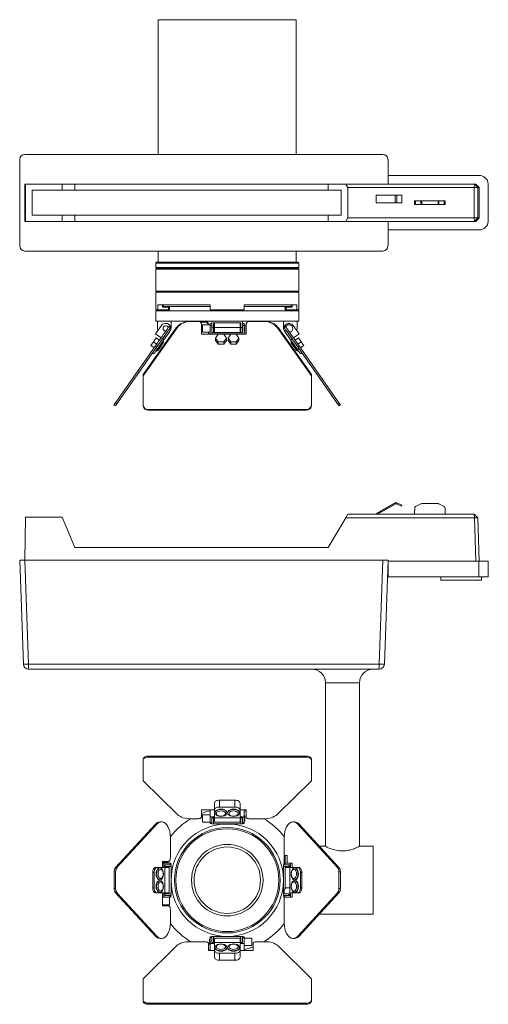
# Model space of a CAD drawing. Header units: millimetres. Extents: x -247 to 674, y -314 to 562.
# Tile 3 of 4: x 82 to 357, y -16 to 562. Entities that reach past the tile are written whole.
import ezdxf

# ---------------------------------------------------------------- set-up
doc = ezdxf.new("R2010")
doc.units = ezdxf.units.MM

msp = doc.modelspace()

# ---------------------------------------------------------------- linework, layer by layer
at = {"color": 7, "linetype": 'Continuous', "lineweight": 15}
for p, q in [((162.91, 483.26), (162.91, 562.37)), ((243.91, 562.37), (162.91, 562.37)), ((243.91, 483.26), (243.91, 562.37)), ((81.58, 480.26), (81.58, 429.48)), ((294.75, 483.26), (84.57, 483.26)), ((297.75, 465.82), (297.75, 480.26)), ((351.12, 470.87), (297.75, 470.87)), ((84.57, 443.92), (84.57, 465.82)), ((84.93, 465.82), (84.57, 465.82)), ((84.93, 443.92), (84.93, 465.82)), ((106.45, 465.82), (84.93, 465.82)), ((106.45, 462.26), (106.45, 465.82)), ((114.01, 465.82), (106.45, 465.82)), ((114.01, 462.26), (114.01, 465.82)), ((262.62, 465.82), (114.01, 465.82)), ((262.62, 462.26), (262.62, 465.82)), ((272.96, 465.82), (262.62, 465.82)), ((274.14, 463.82), (272.96, 465.82)), ((272.96, 465.82), (348.47, 465.82)), ((274.14, 445.92), (274.14, 463.82)), ((348.35, 463.82), (274.14, 463.82)), ((348.47, 465.82), (348.35, 463.82)), ((350.47, 463.82), (348.35, 463.82)), ((348.35, 445.92), (348.35, 463.82)), ((350.47, 463.82), (348.47, 465.82)), ((348.47, 465.82), (349.27, 465.82)), ((349.27, 465.82), (351.27, 463.82)), ((350.47, 463.82), (350.47, 445.92)), ((351.27, 463.82), (350.47, 463.82)), ((351.27, 445.92), (351.27, 463.82)), ((356.61, 443.92), (356.61, 465.82)), ((106.45, 462.26), (88.85, 462.26)), ((88.85, 462.26), (88.85, 447.48)), ((114.01, 462.26), (106.45, 462.26)), ((262.62, 462.26), (114.01, 462.26)), ((270.2, 462.26), (262.62, 462.26)), ((270.2, 447.48), (270.2, 462.26)), ((290.71, 459.37), (290.71, 454.87)), ((302.05, 459.37), (290.71, 459.37)), ((302.05, 459.37), (302.05, 454.87)), ((302.98, 459.37), (302.05, 459.37)), ((302.98, 459.37), (302.98, 454.87)), ((305.91, 459.37), (302.98, 459.37)), ((305.91, 459.37), (305.91, 454.87)), ((302.05, 454.87), (290.71, 454.87)), ((302.98, 454.87), (302.05, 454.87)), ((305.91, 454.87), (302.98, 454.87)), ((313.28, 455.87), (313.28, 453.87)), ((313.41, 455.87), (313.28, 455.87)), ((313.41, 453.87), (313.28, 453.87)), ((313.41, 453.87), (313.41, 455.87)), ((313.96, 455.87), (313.41, 455.87)), ((313.96, 453.87), (313.41, 453.87)), ((313.96, 453.87), (313.96, 455.87)), ((317.06, 455.87), (313.96, 455.87)), ((317.06, 453.87), (313.96, 453.87)), ((317.06, 453.87), (317.06, 455.87)), ((317.51, 455.87), (317.06, 455.87)), ((317.51, 453.87), (317.06, 453.87)), ((317.51, 453.87), (317.51, 455.87)), ((327.14, 455.87), (317.51, 455.87)), ((327.14, 453.87), (317.51, 453.87)), ((327.14, 453.87), (327.14, 455.87)), ((327.58, 455.87), (327.14, 455.87)), ((327.58, 453.87), (327.14, 453.87)), ((327.58, 453.87), (327.58, 455.87)), ((330.69, 455.87), (327.58, 455.87)), ((330.69, 453.87), (327.58, 453.87)), ((330.69, 453.87), (330.69, 455.87)), ((331.24, 455.87), (330.69, 455.87)), ((331.24, 453.87), (330.69, 453.87)), ((331.24, 453.87), (331.24, 455.87)), ((331.37, 455.87), (331.24, 455.87)), ((331.37, 453.87), (331.24, 453.87)), ((331.37, 453.87), (331.37, 455.87)), ((88.85, 447.48), (106.45, 447.48)), ((106.45, 443.92), (106.45, 447.48)), ((106.45, 447.48), (114.01, 447.48)), ((114.01, 443.92), (114.01, 447.48)), ((114.01, 447.48), (262.62, 447.48)), ((262.62, 443.92), (262.62, 447.48)), ((262.62, 447.48), (270.2, 447.48)), ((272.96, 443.92), (274.14, 445.92)), ((274.14, 445.92), (348.35, 445.92)), ((348.35, 445.92), (350.47, 445.92)), ((348.35, 445.92), (348.47, 443.92)), ((348.47, 443.92), (350.47, 445.92)), ((351.27, 445.92), (349.27, 443.92)), ((350.47, 445.92), (351.27, 445.92)), ((84.93, 443.92), (84.57, 443.92)), ((106.45, 443.92), (84.93, 443.92)), ((114.01, 443.92), (106.45, 443.92)), ((262.62, 443.92), (114.01, 443.92)), ((272.96, 443.92), (262.62, 443.92)), ((348.47, 443.92), (272.96, 443.92)), ((297.75, 429.48), (297.75, 443.92)), ((349.27, 443.92), (348.47, 443.92)), ((297.75, 438.87), (351.12, 438.87)), ((84.57, 426.49), (294.75, 426.49)), ((162.91, 419.87), (162.91, 426.49)), ((243.91, 419.87), (243.91, 426.49)), ((161.91, 419.87), (161.41, 419.37)), ((161.41, 419.37), (161.41, 416.87)), ((161.41, 419.37), (203.41, 419.37)), ((161.41, 416.87), (161.91, 416.37)), ((161.41, 416.87), (203.41, 416.87)), ((161.91, 419.87), (162.91, 419.87)), ((162.91, 419.87), (243.91, 419.87)), ((203.41, 419.37), (245.41, 419.37)), ((203.41, 416.87), (245.41, 416.87)), ((243.91, 419.87), (244.91, 419.87)), ((245.41, 419.37), (244.91, 419.87)), ((244.91, 416.37), (245.41, 416.87)), ((245.41, 416.87), (245.41, 419.37)), ((161.91, 416.37), (161.41, 415.87)), ((161.41, 415.87), (161.41, 402.87)), ((161.41, 415.87), (203.41, 415.87)), ((161.91, 416.37), (203.41, 416.37)), ((203.41, 416.37), (244.91, 416.37)), ((203.41, 415.87), (245.41, 415.87)), ((245.41, 415.87), (244.91, 416.37)), ((245.41, 402.87), (245.41, 415.87)), ((161.41, 402.87), (161.91, 402.37)), ((161.41, 402.87), (203.41, 402.87)), ((161.41, 402.37), (161.41, 391.87)), ((161.41, 402.37), (203.41, 402.37)), ((203.41, 402.87), (245.41, 402.87)), ((203.41, 402.37), (245.41, 402.37)), ((244.91, 402.37), (245.41, 402.87)), ((245.41, 391.87), (245.41, 402.37)), ((193.41, 394.87), (162.62, 394.87)), ((162.62, 391.87), (162.62, 394.87)), ((165.41, 393.52), (165.41, 394.87)), ((168.91, 393.52), (165.41, 393.52)), ((165.91, 394.87), (165.91, 393.87)), ((165.91, 393.87), (193.41, 393.87)), ((168.91, 391.87), (168.91, 393.52)), ((169.41, 393.87), (169.41, 391.37)), ((193.41, 391.87), (193.41, 394.87)), ((244.2, 394.87), (213.41, 394.87)), ((213.41, 391.87), (213.41, 394.87)), ((213.41, 393.87), (240.91, 393.87)), ((237.41, 391.37), (237.41, 393.87)), ((237.91, 391.87), (237.91, 393.52)), ((241.41, 393.52), (237.91, 393.52)), ((240.91, 393.87), (240.91, 394.87)), ((241.41, 393.52), (241.41, 394.87)), ((244.2, 391.87), (244.2, 394.87)), ((162.62, 391.87), (161.41, 391.87)), ((161.41, 391.37), (161.41, 385.37)), ((161.41, 391.37), (245.41, 391.37)), ((168.91, 391.87), (162.62, 391.87)), ((213.41, 391.87), (193.41, 391.87)), ((244.2, 391.87), (237.91, 391.87)), ((245.41, 391.87), (244.2, 391.87)), ((245.41, 385.37), (245.41, 391.37)), ((164.75, 382.72), (161.31, 377.8)), ((161.41, 385.37), (162.39, 385.37)), ((162.39, 385.37), (194.41, 385.37)), ((162.39, 381.57), (162.39, 385.37)), ((169.17, 382.06), (169.99, 381.49)), ((170.39, 381.57), (170.39, 385.37)), ((181.73, 385.06), (186.31, 385.06)), ((190.41, 385.06), (186.31, 385.06)), ((190.41, 384.6), (187.7, 384.6)), ((188.31, 383.42), (188.31, 377.69)), ((193.41, 383.2), (188.91, 383.2)), ((188.91, 378.8), (188.91, 383.2)), ((190.41, 385.06), (190.41, 384.6)), ((192.41, 383.42), (192.41, 383.2)), ((194.41, 384), (193.41, 384)), ((193.41, 384), (193.41, 382.72)), ((194.41, 382.72), (193.41, 382.72)), ((193.41, 377.8), (193.41, 382.72)), ((194.41, 385.37), (212.41, 385.37)), ((194.41, 381.57), (194.41, 385.37)), ((211.41, 384.37), (195.41, 384.37)), ((195.41, 381.57), (195.41, 384.37)), ((195.91, 384.37), (195.91, 381.57)), ((210.91, 384.37), (210.91, 381.57)), ((211.41, 381.57), (211.41, 384.37)), ((212.41, 385.37), (244.43, 385.37)), ((212.41, 381.57), (212.41, 385.37)), ((213.41, 384), (212.41, 384)), ((212.41, 382.72), (213.41, 382.72)), ((213.41, 384), (213.41, 382.72)), ((214.41, 383.2), (213.41, 383.2)), ((213.41, 382.72), (213.41, 377.8)), ((213.81, 382.5), (213.41, 382.5)), ((213.81, 382.5), (213.81, 379.5)), ((214.41, 377.69), (214.41, 383.42)), ((216.41, 385.06), (225.09, 385.06)), ((225.62, 385.06), (225.09, 385.06)), ((236.43, 381.57), (236.43, 385.37)), ((237.65, 382.06), (236.83, 381.49)), ((245.51, 377.8), (242.07, 382.72)), ((244.43, 385.37), (245.41, 385.37)), ((244.43, 381.57), (244.43, 385.37)), ((154.07, 353.18), (173.94, 381.37)), ((173.41, 381.37), (154.07, 353.93)), ((173.41, 380.92), (154.07, 353.47)), ((161.31, 377.8), (164.58, 375.51)), ((169.66, 379.28), (166.22, 374.36)), ((167.2, 379.5), (167.38, 379.51)), ((173.41, 381.37), (173.41, 380.92)), ((188.31, 377.69), (193.41, 377.69)), ((188.91, 378.8), (193.41, 378.8)), ((192.41, 377.69), (192.41, 378.8)), ((213.41, 377.8), (193.41, 377.8)), ((193.41, 377.8), (193.41, 377.69)), ((193.41, 377.69), (213.41, 377.69)), ((194.41, 381.57), (195.41, 381.57)), ((194.41, 379.88), (194.41, 381.57)), ((194.41, 379.88), (194.41, 378.62)), ((194.41, 378.62), (212.41, 378.62)), ((195.41, 381.57), (195.41, 378.62)), ((210.91, 381.57), (195.91, 381.57)), ((195.91, 381.57), (195.91, 378.62)), ((196.54, 375.38), (198.12, 377.63)), ((198.12, 377.63), (201.3, 377.63)), ((201.3, 377.63), (202.89, 375.38)), ((203.94, 375.38), (205.52, 377.63)), ((205.52, 377.63), (208.7, 377.63)), ((208.7, 377.63), (210.29, 375.38)), ((210.91, 381.57), (210.91, 378.62)), ((211.41, 381.57), (212.41, 381.57)), ((211.41, 378.62), (211.41, 381.57)), ((212.41, 381.57), (212.41, 379.88)), ((212.41, 378.62), (212.41, 379.88)), ((213.41, 379.5), (213.81, 379.5)), ((213.41, 378.8), (214.41, 378.8)), ((213.41, 377.8), (213.41, 377.69)), ((213.41, 377.69), (214.41, 377.69)), ((232.88, 381.37), (252.76, 353.18)), ((233.41, 381.37), (233.41, 380.92)), ((252.76, 353.93), (233.41, 381.37)), ((252.76, 353.47), (233.41, 380.92)), ((240.6, 374.36), (237.16, 379.28)), ((245.51, 377.8), (242.24, 375.51)), ((161.27, 370.78), (137.86, 337.34)), ((162.09, 370.21), (138.68, 336.77)), ((160.04, 373.2), (158.46, 370.95)), ((158.46, 370.95), (160.42, 369.57)), ((161.61, 375.45), (160.04, 373.2)), ((160.04, 373.2), (162, 371.82)), ((161.27, 370.78), (162.09, 370.21)), ((161.61, 375.45), (163.58, 374.07)), ((166.22, 374.36), (162.21, 368.63)), ((165.4, 374.93), (166.22, 374.36)), ((165.92, 373.35), (165.65, 373.54)), ((165.84, 372.43), (165.92, 373.35)), ((198.12, 373.13), (196.54, 375.38)), ((196.54, 375.38), (196.54, 374)), ((198.12, 371.75), (196.54, 374)), ((201.3, 373.13), (198.12, 373.13)), ((198.12, 373.13), (198.12, 371.75)), ((201.3, 371.75), (198.12, 371.75)), ((202.89, 375.38), (201.3, 373.13)), ((202.89, 374), (201.3, 371.75)), ((201.3, 373.13), (201.3, 371.75)), ((202.89, 375.38), (202.89, 374)), ((205.52, 373.13), (203.94, 375.38)), ((203.94, 375.38), (203.94, 374)), ((205.52, 371.75), (203.94, 374)), ((208.7, 373.13), (205.52, 373.13)), ((205.52, 373.13), (205.52, 371.75)), ((208.7, 371.75), (205.52, 371.75)), ((210.29, 375.38), (208.7, 373.13)), ((210.29, 374), (208.7, 371.75)), ((208.7, 373.13), (208.7, 371.75)), ((210.29, 375.38), (210.29, 374)), ((241.42, 374.93), (240.6, 374.36)), ((244.61, 368.63), (240.6, 374.36)), ((241.17, 373.54), (240.9, 373.35)), ((240.9, 373.35), (240.98, 372.43)), ((245.21, 375.45), (243.24, 374.07)), ((245.55, 370.78), (244.73, 370.21)), ((268.14, 336.77), (244.73, 370.21)), ((246.78, 373.2), (244.82, 371.82)), ((245.21, 375.45), (246.78, 373.2)), ((268.96, 337.34), (245.55, 370.78)), ((248.36, 370.95), (246.4, 369.57)), ((246.78, 373.2), (248.36, 370.95)), ((159.67, 366.74), (160.49, 366.17)), ((161.39, 369.2), (162.21, 368.63)), ((161.63, 367.81), (161.91, 367.61)), ((161.91, 367.61), (162.75, 368)), ((244.07, 368), (244.91, 367.61)), ((245.43, 369.2), (244.61, 368.63)), ((244.91, 367.61), (245.19, 367.81)), ((247.15, 366.74), (246.34, 366.17)), ((154.07, 353.93), (154.07, 353.47)), ((154.07, 353.47), (154.07, 353.18)), ((154.07, 335.91), (154.07, 353.18)), ((252.76, 353.93), (252.76, 353.47)), ((252.76, 353.18), (252.76, 353.47)), ((252.76, 353.18), (252.76, 335.91)), ((137.05, 336.19), (137.87, 335.62)), ((137.86, 337.34), (138.68, 336.77)), ((154.07, 335.91), (154.07, 335.45)), ((252.76, 335.91), (252.76, 335.45)), ((268.96, 337.34), (268.14, 336.77)), ((269.77, 336.19), (268.95, 335.62)), ((249.76, 333.45), (157.07, 333.45)), ((157.07, 333.45), (157.07, 333)), ((249.76, 333), (157.07, 333)), ((249.76, 333.45), (249.76, 333)), ((302.05, 278.56), (290.71, 272.01)), ((291.58, 271.82), (302.35, 278.04)), ((302.72, 278.06), (305.66, 276.69)), ((305.91, 277.23), (302.98, 278.6)), ((317.06, 277.98), (313.96, 276.43)), ((327.14, 278.09), (317.51, 278.09)), ((330.69, 276.43), (327.58, 277.98)), ((290.71, 272.01), (290.83, 271.82)), ((305.66, 276.69), (305.91, 277.23)), ((313.41, 275.57), (313.28, 271.82)), ((331.37, 271.82), (331.24, 275.57)), ((84.93, 270.1), (84.57, 244.89)), ((106.45, 270.1), (84.93, 270.1)), ((114.01, 252.29), (106.45, 270.1)), ((272.96, 269.82), (262.62, 252.29)), ((272.96, 269.82), (274.14, 271.82)), ((348.47, 269.82), (272.96, 269.82)), ((274.14, 271.82), (348.35, 271.82)), ((348.35, 271.82), (350.47, 269.82)), ((348.35, 271.82), (348.47, 269.82)), ((349.27, 244.28), (348.47, 269.82)), ((348.47, 269.82), (350.47, 269.82)), ((350.47, 269.82), (351.27, 244.28)), ((262.62, 252.29), (114.01, 252.29)), ((83.71, 183.79), (81.58, 244.89)), ((81.58, 244.89), (84.57, 244.89)), ((84.57, 244.89), (86.71, 183.79)), ((84.57, 244.89), (294.75, 244.89)), ((292.61, 183.79), (294.75, 244.89)), ((294.75, 244.89), (297.75, 244.89)), ((297.75, 244.89), (295.61, 183.79)), ((297.75, 244.28), (297.75, 235.17)), ((297.75, 244.28), (351.12, 244.28)), ((351.12, 244.28), (351.12, 235.17)), ((351.12, 244.28), (356.61, 244.28)), ((356.61, 244.28), (356.61, 235.17)), ((297.41, 235.17), (297.75, 235.17)), ((351.12, 235.17), (297.75, 235.17)), ((328.71, 235.17), (328.71, 233.17)), ((352.71, 233.17), (328.71, 233.17)), ((356.61, 235.17), (351.12, 235.17)), ((352.71, 233.17), (352.71, 235.17)), ((86.71, 183.79), (292.61, 183.79)), ((86.71, 183.79), (86.71, 180.89)), ((292.61, 180.89), (86.71, 180.89)), ((292.61, 183.79), (292.61, 180.89)), ((261.01, 172.89), (261.01, 76.79)), ((281.01, 76.79), (281.01, 172.89)), ((154.07, 128.09), (154.07, 127.43)), ((154.07, 127.43), (154.07, 115.34)), ((157.07, 129.81), (157.07, 129.15)), ((249.76, 129.81), (157.07, 129.81)), ((249.76, 129.15), (157.07, 129.15)), ((249.76, 129.81), (249.76, 129.15)), ((252.76, 128.09), (252.76, 127.43)), ((252.76, 115.34), (252.76, 127.43)), ((154.07, 115.34), (173.94, 95.6)), ((232.88, 95.6), (252.76, 115.34)), ((195.91, 102.19), (195.91, 98.1)), ((207.91, 103.91), (198.91, 103.91)), ((198.91, 103.91), (198.91, 99.82)), ((207.91, 99.82), (198.91, 99.82)), ((207.91, 103.91), (207.91, 99.82)), ((210.91, 102.19), (210.91, 98.1)), ((181.73, 93.02), (186.31, 93.02)), ((188.31, 98.18), (193.41, 98.18)), ((188.31, 94.16), (188.31, 98.18)), ((193.41, 95.3), (188.91, 95.3)), ((188.91, 90.9), (188.91, 95.3)), ((193.41, 98.18), (195.91, 98.18)), ((193.41, 98.18), (193.41, 94.08)), ((193.41, 94.08), (193.41, 90.64)), ((195.91, 94.08), (193.41, 94.08)), ((194.41, 93.51), (212.41, 93.51)), ((194.41, 90.64), (194.41, 93.51)), ((195.41, 93.53), (195.41, 89.92)), ((195.91, 98.1), (195.91, 94.08)), ((195.91, 93.51), (195.91, 90.92)), ((196.21, 96.66), (196.21, 96.39)), ((203.21, 96.39), (203.21, 96.66)), ((203.61, 96.66), (203.61, 96.39)), ((210.61, 96.39), (210.61, 96.66)), ((210.91, 98.18), (213.41, 98.18)), ((210.91, 94.08), (210.91, 98.1)), ((213.41, 94.08), (210.91, 94.08)), ((210.91, 93.51), (210.91, 90.92)), ((211.41, 89.92), (211.41, 93.53)), ((212.41, 93.51), (212.41, 90.64)), ((213.41, 98.18), (214.41, 98.18)), ((213.41, 98.18), (213.41, 94.08)), ((213.41, 97.68), (214.41, 97.43)), ((213.81, 94.6), (213.41, 94.6)), ((213.41, 90.64), (213.41, 94.08)), ((213.81, 94.6), (213.81, 93.1)), ((213.81, 93.1), (213.81, 91.6)), ((214.41, 98.18), (214.41, 94.16)), ((216.41, 93.02), (225.09, 93.02)), ((161.27, 89.79), (137.86, 64.28)), ((162.09, 89.79), (138.68, 64.28)), ((161.27, 89.79), (162.09, 89.79)), ((164.83, 91.16), (164.01, 91.16)), ((188.91, 90.9), (193.41, 90.9)), ((194.41, 90.64), (193.41, 90.64)), ((193.41, 90.64), (193.41, 90.1)), ((193.41, 90.1), (194.41, 90.1)), ((194.41, 89.92), (194.41, 90.64)), ((195.41, 89.92), (194.41, 89.92)), ((195.41, 89.92), (211.41, 89.92)), ((210.91, 90.92), (195.91, 90.92)), ((212.41, 89.92), (211.41, 89.92)), ((212.41, 90.64), (213.41, 90.64)), ((212.41, 90.64), (212.41, 89.92)), ((212.41, 90.1), (213.41, 90.1)), ((213.41, 91.6), (213.81, 91.6)), ((213.41, 90.64), (213.41, 90.1)), ((242.81, 91.16), (241.99, 91.16)), ((268.14, 64.28), (244.73, 89.79)), ((245.55, 89.79), (244.73, 89.79)), ((268.96, 64.28), (245.55, 89.79)), ((169.99, 69.89), (169.99, 82.16)), ((236.83, 82.16), (236.83, 67.49)), ((260.81, 76.89), (257.38, 76.89)), ((289.01, 76.89), (281.18, 76.89)), ((289.01, 76.89), (289.01, 36.89)), ((237.45, 66.89), (237.45, 71.39)), ((237.45, 71.39), (238.5, 71.39)), ((238.5, 71.39), (238.5, 66.89)), ((137.86, 64.28), (138.68, 64.28)), ((161.39, 64.39), (162.21, 64.39)), ((166.22, 64.39), (162.21, 64.39)), ((163.92, 64.09), (163.64, 64.09)), ((165.4, 67.89), (168.84, 67.89)), ((165.4, 66.89), (165.4, 67.89)), ((165.4, 64.39), (165.4, 66.89)), ((165.4, 66.89), (166.22, 66.89)), ((165.7, 67.29), (165.7, 66.89)), ((165.7, 67.29), (167.2, 67.29)), ((169.66, 66.89), (166.22, 66.89)), ((166.22, 66.89), (166.22, 64.39)), ((170.39, 64.89), (166.77, 64.89)), ((166.79, 65.89), (169.66, 65.89)), ((166.79, 47.89), (166.79, 65.89)), ((166.79, 64.39), (169.39, 64.39)), ((167.2, 67.29), (168.7, 67.29)), ((168.7, 66.89), (168.7, 67.29)), ((169.39, 64.39), (169.39, 49.39)), ((169.66, 65.89), (169.66, 66.89)), ((169.66, 66.89), (170.2, 66.89)), ((169.66, 65.89), (170.39, 65.89)), ((170.2, 65.89), (170.2, 66.89)), ((170.39, 65.89), (170.39, 64.89)), ((170.39, 48.89), (170.39, 64.89)), ((236.43, 64.89), (236.43, 65.89)), ((236.43, 65.89), (237.16, 65.89)), ((240.05, 64.89), (236.43, 64.89)), ((236.43, 64.89), (236.43, 48.89)), ((236.62, 66.89), (236.62, 65.89)), ((237.16, 66.89), (236.62, 66.89)), ((237.16, 65.89), (237.16, 66.89)), ((240.6, 66.89), (237.16, 66.89)), ((237.16, 65.89), (240.03, 65.89)), ((237.43, 52.15), (237.43, 64.39)), ((240.03, 64.39), (237.43, 64.39)), ((239.49, 65.49), (239.49, 65.89)), ((239.49, 65.49), (240.03, 65.49)), ((240.03, 65.89), (240.03, 47.89)), ((240.6, 64.39), (240.6, 66.89)), ((241.42, 66.89), (240.6, 66.89)), ((244.61, 64.39), (240.6, 64.39)), ((241.42, 64.39), (241.42, 66.89)), ((243.18, 64.09), (242.9, 64.09)), ((245.43, 64.39), (244.61, 64.39)), ((268.96, 64.28), (268.14, 64.28)), ((137.05, 61.74), (137.05, 52.05)), ((137.05, 61.74), (137.87, 61.74)), ((137.87, 61.74), (137.87, 52.05)), ((159.67, 61.39), (159.67, 52.39)), ((159.67, 61.39), (160.49, 61.39)), ((160.49, 61.39), (160.49, 52.39)), ((247.15, 61.39), (246.34, 61.39)), ((246.34, 52.39), (246.34, 61.39)), ((247.15, 52.39), (247.15, 61.39)), ((268.95, 52.05), (268.95, 61.74)), ((269.77, 61.74), (268.95, 61.74)), ((269.77, 52.05), (269.77, 61.74)), ((159.67, 52.39), (160.49, 52.39)), ((163.64, 57.09), (163.92, 57.09)), ((163.92, 56.69), (163.64, 56.69)), ((240.03, 52.39), (237.98, 52.39)), ((242.9, 57.09), (243.18, 57.09)), ((243.18, 56.69), (242.9, 56.69)), ((247.15, 52.39), (246.34, 52.39)), ((137.05, 52.05), (137.87, 52.05)), ((137.86, 49.5), (138.68, 49.5)), ((137.86, 49.5), (161.27, 24)), ((138.68, 49.5), (162.09, 24)), ((161.39, 49.39), (162.21, 49.39)), ((162.21, 49.39), (166.22, 49.39)), ((163.64, 49.69), (163.92, 49.69)), ((165.4, 46.89), (165.4, 49.39)), ((165.4, 41.79), (165.4, 46.89)), ((165.4, 46.89), (166.22, 46.89)), ((166.22, 49.39), (166.22, 46.89)), ((166.22, 46.89), (169.66, 46.89)), ((166.77, 48.89), (170.39, 48.89)), ((166.79, 49.39), (169.39, 49.39)), ((169.66, 47.89), (166.79, 47.89)), ((169.4, 42.39), (169.4, 46.89)), ((169.66, 47.89), (169.66, 46.89)), ((170.39, 47.89), (169.66, 47.89)), ((169.66, 46.89), (170.2, 46.89)), ((170.2, 46.89), (170.2, 47.89)), ((170.39, 48.89), (170.39, 47.89)), ((236.43, 47.89), (236.43, 48.89)), ((236.43, 48.89), (239.49, 48.89)), ((237.16, 47.89), (236.43, 47.89)), ((236.62, 47.89), (236.62, 46.89)), ((237.16, 46.89), (236.62, 46.89)), ((236.83, 50.39), (236.83, 48.89)), ((236.83, 46.89), (236.83, 31.63)), ((237.16, 47.89), (237.16, 46.89)), ((240.03, 47.89), (237.16, 47.89)), ((237.16, 46.89), (240.6, 46.89)), ((239.49, 47.89), (239.49, 48.89)), ((240.6, 49.39), (244.61, 49.39)), ((240.6, 46.89), (240.6, 49.39)), ((241.42, 46.89), (240.6, 46.89)), ((241.42, 46.89), (241.42, 49.39)), ((242.9, 49.69), (243.18, 49.69)), ((245.43, 49.39), (244.61, 49.39)), ((244.73, 24), (268.14, 49.5)), ((245.55, 24), (268.96, 49.5)), ((268.96, 49.5), (268.14, 49.5)), ((269.77, 52.05), (268.95, 52.05)), ((169.4, 42.39), (165.4, 42.39)), ((168.84, 41.79), (165.4, 41.79)), ((169.99, 31.63), (169.99, 39.79)), ((257.38, 36.89), (289.01, 36.89)), ((161.27, 24), (162.09, 24)), ((194.41, 23.69), (193.41, 23.69)), ((193.41, 23.14), (193.41, 23.69)), ((193.41, 23.14), (193.41, 19.7)), ((194.41, 23.14), (193.41, 23.14)), ((194.41, 23.14), (194.41, 23.87)), ((194.41, 23.87), (195.41, 23.87)), ((194.41, 20.28), (194.41, 23.14)), ((195.41, 23.87), (195.41, 20.26)), ((211.41, 23.87), (195.41, 23.87)), ((211.41, 23.87), (212.41, 23.87)), ((211.41, 20.26), (211.41, 23.87)), ((212.41, 23.87), (212.41, 23.14)), ((213.41, 23.69), (212.41, 23.69)), ((212.41, 23.14), (212.41, 20.28)), ((212.41, 23.14), (213.41, 23.14)), ((213.41, 23.14), (213.41, 23.69)), ((213.41, 19.7), (213.41, 23.14)), ((245.55, 24), (244.73, 24)), ((173.41, 18.19), (154.07, -1.03)), ((164.01, 22.63), (164.83, 22.63)), ((190.41, 20.77), (181.2, 20.77)), ((192.41, 15.61), (192.41, 19.62)), ((193.41, 22.19), (193.01, 22.19)), ((193.01, 20.69), (193.01, 22.19)), ((193.01, 19.19), (193.01, 20.69)), ((193.01, 19.19), (193.41, 19.19)), ((193.41, 19.7), (195.91, 19.7)), ((193.41, 15.61), (193.41, 19.7)), ((212.41, 20.28), (194.41, 20.28)), ((195.91, 20.28), (195.91, 22.87)), ((195.91, 22.87), (210.91, 22.87)), ((195.91, 19.7), (195.91, 15.69)), ((196.21, 17.4), (196.21, 17.12)), ((203.21, 17.12), (203.21, 17.4)), ((203.61, 17.4), (203.61, 17.12)), ((210.61, 17.12), (210.61, 17.4)), ((210.91, 20.28), (210.91, 22.87)), ((210.91, 19.7), (213.41, 19.7)), ((210.91, 15.69), (210.91, 19.7)), ((217.91, 22.89), (213.41, 22.89)), ((213.41, 15.61), (213.41, 19.7)), ((213.41, 18.49), (217.91, 18.49)), ((217.91, 22.89), (217.91, 18.49)), ((218.51, 19.62), (218.51, 15.61)), ((225.62, 20.77), (220.51, 20.77)), ((252.76, -1.03), (233.41, 18.19)), ((241.99, 22.63), (242.81, 22.63)), ((193.41, 16.1), (192.41, 16.36)), ((193.41, 15.61), (192.41, 15.61)), ((195.91, 15.61), (193.41, 15.61)), ((195.91, 11.59), (195.91, 15.69)), ((198.91, 9.87), (198.91, 13.97)), ((198.91, 13.97), (207.91, 13.97)), ((207.91, 9.87), (207.91, 13.97)), ((210.91, 11.59), (210.91, 15.69)), ((213.41, 15.61), (210.91, 15.61)), ((218.51, 15.61), (213.41, 15.61)), ((207.91, 9.87), (198.91, 9.87)), ((154.07, -1.03), (154.07, -13.64)), ((252.76, -13.64), (252.76, -1.03)), ((154.07, -14.3), (154.07, -13.64)), ((157.07, -16.02), (157.07, -15.37)), ((157.07, -15.37), (249.76, -15.37)), ((157.07, -16.02), (249.76, -16.02)), ((249.76, -16.02), (249.76, -15.37)), ((252.76, -14.3), (252.76, -13.64))]:
    msp.add_line(p, q, dxfattribs=at)
at = {"color": 8, "linetype": 'Continuous', "lineweight": 15}
for p, q in [((181.2, 385.06), (181.2, 385.05)), ((225.62, 385.06), (225.62, 385.05)), ((271.01, 172.89), (261.01, 172.89)), ((281.01, 172.89), (271.01, 172.89))]:
    msp.add_line(p, q, dxfattribs=at)
at = {"color": 7, "linetype": 'Continuous', "lineweight": 15, "flags": 128}
for points in [[(169.17, 382.06), (169.07, 381.92), (168.79, 381.52), (168.32, 380.85), (167.7, 379.96), (166.94, 378.87), (166.06, 377.62), (165.11, 376.27), (164.12, 374.85), (163.13, 373.43), (162.17, 372.06), (161.27, 370.78)], [(245.55, 370.78), (244.65, 372.06), (243.69, 373.43), (242.7, 374.85), (241.71, 376.27), (240.76, 377.62), (239.88, 378.87), (239.12, 379.96), (238.5, 380.85), (238.03, 381.52), (237.75, 381.92), (237.65, 382.06)], [(169.99, 381.49), (169.89, 381.35), (169.61, 380.94), (169.14, 380.28), (168.52, 379.39), (167.76, 378.3), (166.88, 377.05), (165.93, 375.69), (164.94, 374.28), (163.95, 372.86), (162.99, 371.48), (162.09, 370.21)], [(244.73, 370.21), (243.83, 371.48), (242.87, 372.86), (241.88, 374.28), (240.89, 375.69), (239.94, 377.05), (239.06, 378.3), (238.3, 379.39), (237.68, 380.28), (237.21, 380.94), (236.93, 381.35), (236.83, 381.49)], [(161.91, 367.61), (162.01, 367.75), (162.29, 368.16), (162.74, 368.8), (163.3, 369.6), (163.92, 370.48), (164.54, 371.37), (165.1, 372.17), (165.54, 372.8), (165.83, 373.21), (165.92, 373.35)], [(165.84, 372.43), (165.75, 372.29), (165.48, 371.91), (165.07, 371.32), (164.56, 370.6), (164.03, 369.83), (163.52, 369.11), (163.11, 368.52), (162.84, 368.14), (162.75, 368)], [(240.9, 373.35), (240.99, 373.21), (241.28, 372.8), (241.72, 372.17), (242.28, 371.37), (242.9, 370.48), (243.52, 369.6), (244.08, 368.8), (244.53, 368.16), (244.81, 367.75), (244.91, 367.61)], [(244.07, 368), (243.98, 368.14), (243.71, 368.52), (243.3, 369.11), (242.79, 369.83), (242.26, 370.6), (241.75, 371.32), (241.34, 371.91), (241.07, 372.29), (240.98, 372.43)], [(162.21, 368.63), (161.87, 368.15), (161.55, 367.69), (161.25, 367.26), (160.99, 366.89), (160.78, 366.58), (160.62, 366.36), (160.52, 366.22), (160.49, 366.17)], [(246.34, 366.17), (246.3, 366.22), (246.2, 366.36), (246.05, 366.58), (245.83, 366.89), (245.57, 367.26), (245.27, 367.69), (244.95, 368.15), (244.61, 368.63)], [(137.86, 337.34), (137.68, 337.09), (137.52, 336.86), (137.38, 336.66), (137.27, 336.5), (137.17, 336.36), (137.11, 336.27), (137.06, 336.21), (137.05, 336.19)], [(138.68, 336.77), (138.5, 336.52), (138.34, 336.29), (138.2, 336.09), (138.09, 335.92), (137.99, 335.79), (137.92, 335.69), (137.88, 335.64), (137.87, 335.62)], [(268.95, 335.62), (268.94, 335.64), (268.9, 335.69), (268.83, 335.79), (268.73, 335.92), (268.62, 336.09), (268.48, 336.29), (268.32, 336.52), (268.14, 336.77)], [(269.77, 336.19), (269.76, 336.21), (269.71, 336.27), (269.65, 336.36), (269.55, 336.5), (269.44, 336.66), (269.3, 336.86), (269.14, 337.09), (268.96, 337.34)], [(157.07, 129.81), (156.48, 129.77), (155.92, 129.68), (155.4, 129.52), (154.94, 129.3), (154.57, 129.04), (154.29, 128.74), (154.12, 128.42), (154.07, 128.09)], [(157.07, 129.15), (156.48, 129.12), (155.92, 129.02), (155.4, 128.86), (154.94, 128.65), (154.57, 128.39), (154.29, 128.09), (154.12, 127.77), (154.07, 127.43)], [(252.76, 128.09), (252.7, 128.42), (252.53, 128.74), (252.25, 129.04), (251.88, 129.3), (251.42, 129.52), (250.9, 129.68), (250.34, 129.77), (249.76, 129.81)], [(252.76, 127.43), (252.7, 127.77), (252.53, 128.09), (252.25, 128.39), (251.88, 128.65), (251.42, 128.86), (250.9, 129.02), (250.34, 129.12), (249.76, 129.15)], [(198.91, 103.91), (198.32, 103.88), (197.76, 103.78), (197.24, 103.62), (196.79, 103.41), (196.42, 103.15), (196.14, 102.85), (195.97, 102.53), (195.91, 102.19)], [(198.91, 99.82), (198.32, 99.78), (197.76, 99.69), (197.24, 99.53), (196.79, 99.31), (196.42, 99.05), (196.14, 98.76), (195.97, 98.43), (195.91, 98.1)], [(199.71, 98.67), (198.63, 98.57), (197.65, 98.29), (196.88, 97.84), (196.38, 97.28), (196.21, 96.66)], [(199.71, 98.39), (200.79, 98.3), (201.77, 98.01), (202.54, 97.57), (203.04, 97.01), (203.21, 96.39), (203.04, 95.77), (202.54, 95.21), (201.77, 94.76), (200.79, 94.48), (199.71, 94.38), (198.63, 94.48), (197.65, 94.76), (196.88, 95.21), (196.38, 95.77), (196.21, 96.39), (196.38, 97.01), (196.88, 97.57), (197.65, 98.01), (198.63, 98.3), (199.71, 98.39)], [(203.21, 96.66), (203.04, 97.28), (202.54, 97.84), (201.77, 98.29), (200.79, 98.57), (199.71, 98.67)], [(207.11, 98.67), (206.03, 98.57), (205.05, 98.29), (204.28, 97.84), (203.78, 97.28), (203.61, 96.66)], [(207.11, 98.39), (208.19, 98.3), (209.17, 98.01), (209.94, 97.57), (210.44, 97.01), (210.61, 96.39), (210.44, 95.77), (209.94, 95.21), (209.17, 94.76), (208.19, 94.48), (207.11, 94.38), (206.03, 94.48), (205.05, 94.76), (204.28, 95.21), (203.78, 95.77), (203.61, 96.39), (203.78, 97.01), (204.28, 97.57), (205.05, 98.01), (206.03, 98.3), (207.11, 98.39)], [(210.61, 96.66), (210.44, 97.28), (209.94, 97.84), (209.17, 98.29), (208.19, 98.57), (207.11, 98.67)], [(210.91, 102.19), (210.85, 102.53), (210.68, 102.85), (210.4, 103.15), (210.03, 103.41), (209.58, 103.62), (209.06, 103.78), (208.5, 103.88), (207.91, 103.91)], [(210.91, 98.1), (210.85, 98.43), (210.68, 98.76), (210.4, 99.05), (210.03, 99.31), (209.58, 99.53), (209.06, 99.69), (208.5, 99.78), (207.91, 99.82)], [(186.31, 93.02), (186.7, 93.04), (187.08, 93.1), (187.42, 93.21), (187.72, 93.35), (187.97, 93.53), (188.16, 93.72), (188.27, 93.94), (188.31, 94.16)], [(188.31, 96.08), (190.86, 96.97), (193.41, 97.68)], [(199.71, 97.56), (198.79, 97.46), (197.97, 97.19), (197.37, 96.78), (197.05, 96.28), (197.05, 95.74), (197.37, 95.23), (197.97, 94.82), (198.79, 94.55), (199.71, 94.46), (200.63, 94.55), (201.45, 94.82), (202.05, 95.23), (202.37, 95.74), (202.37, 96.28), (202.05, 96.78), (201.45, 97.19), (200.63, 97.46), (199.71, 97.56)], [(207.11, 97.56), (206.19, 97.46), (205.37, 97.19), (204.77, 96.78), (204.45, 96.28), (204.45, 95.74), (204.77, 95.23), (205.37, 94.82), (206.19, 94.55), (207.11, 94.46), (208.03, 94.55), (208.85, 94.82), (209.45, 95.23), (209.77, 95.74), (209.77, 96.28), (209.45, 96.78), (208.85, 97.19), (208.03, 97.46), (207.11, 97.56)], [(214.41, 94.16), (214.45, 93.94), (214.56, 93.72), (214.75, 93.53), (215, 93.35), (215.3, 93.21), (215.64, 93.1), (216.02, 93.04), (216.41, 93.02)], [(169.99, 82.16), (169.89, 83.89), (169.61, 85.55), (169.14, 87.09), (168.52, 88.45), (167.76, 89.57), (166.88, 90.41), (165.93, 90.95), (164.94, 91.15), (163.95, 91.02), (162.99, 90.56), (162.09, 89.79)], [(244.73, 89.79), (243.83, 90.56), (242.87, 91.02), (241.88, 91.15), (240.89, 90.95), (239.94, 90.41), (239.06, 89.57), (238.3, 88.45), (237.68, 87.09), (237.21, 85.55), (236.93, 83.89), (236.83, 82.16)], [(168.84, 67.89), (169.07, 67.93), (169.28, 68.04), (169.48, 68.23), (169.65, 68.48), (169.8, 68.78), (169.9, 69.13), (169.97, 69.5), (169.99, 69.89)], [(161.39, 64.39), (161.05, 64.33), (160.73, 64.16), (160.43, 63.89), (160.17, 63.51), (159.96, 63.06), (159.8, 62.54), (159.7, 61.98), (159.67, 61.39)], [(162.21, 64.39), (161.87, 64.33), (161.55, 64.16), (161.25, 63.89), (160.99, 63.51), (160.78, 63.06), (160.62, 62.54), (160.52, 61.98), (160.49, 61.39)], [(163.64, 64.09), (163.02, 63.92), (162.46, 63.42), (162.02, 62.65), (161.73, 61.67), (161.63, 60.59)], [(161.91, 60.59), (162.01, 61.67), (162.29, 62.65), (162.74, 63.42), (163.3, 63.92), (163.92, 64.09), (164.54, 63.92), (165.1, 63.42), (165.54, 62.65), (165.83, 61.67), (165.92, 60.59), (165.83, 59.51), (165.54, 58.54), (165.1, 57.76), (164.54, 57.26), (163.92, 57.09), (163.3, 57.26), (162.74, 57.76), (162.29, 58.54), (162.01, 59.51), (161.91, 60.59)], [(240.9, 60.59), (240.99, 61.67), (241.28, 62.65), (241.72, 63.42), (242.28, 63.92), (242.9, 64.09), (243.52, 63.92), (244.08, 63.42), (244.53, 62.65), (244.81, 61.67), (244.91, 60.59), (244.81, 59.51), (244.53, 58.54), (244.08, 57.76), (243.52, 57.26), (242.9, 57.09), (242.28, 57.26), (241.72, 57.76), (241.28, 58.54), (240.99, 59.51), (240.9, 60.59)], [(243.18, 57.09), (243.8, 57.26), (244.36, 57.76), (244.8, 58.54), (245.09, 59.51), (245.19, 60.59), (245.09, 61.67), (244.8, 62.65), (244.36, 63.42), (243.8, 63.92), (243.18, 64.09)], [(246.34, 61.39), (246.3, 61.98), (246.2, 62.54), (246.05, 63.06), (245.83, 63.51), (245.57, 63.89), (245.27, 64.16), (244.95, 64.33), (244.61, 64.39)], [(247.15, 61.39), (247.12, 61.98), (247.02, 62.54), (246.86, 63.06), (246.65, 63.51), (246.39, 63.89), (246.09, 64.16), (245.77, 64.33), (245.43, 64.39)], [(161.63, 60.59), (161.73, 59.51), (162.02, 58.54), (162.46, 57.76), (163.02, 57.26), (163.64, 57.09)], [(162.75, 60.59), (162.84, 59.67), (163.11, 58.86), (163.52, 58.25), (164.03, 57.93), (164.56, 57.93), (165.07, 58.25), (165.48, 58.86), (165.75, 59.67), (165.84, 60.59), (165.75, 61.52), (165.48, 62.33), (165.07, 62.93), (164.56, 63.25), (164.03, 63.25), (163.52, 62.93), (163.11, 62.33), (162.84, 61.52), (162.75, 60.59)], [(240.98, 60.59), (241.07, 59.67), (241.34, 58.86), (241.75, 58.25), (242.26, 57.93), (242.79, 57.93), (243.3, 58.25), (243.71, 58.86), (243.98, 59.67), (244.07, 60.59), (243.98, 61.52), (243.71, 62.33), (243.3, 62.93), (242.79, 63.25), (242.26, 63.25), (241.75, 62.93), (241.34, 62.33), (241.07, 61.52), (240.98, 60.59)], [(159.67, 52.39), (159.7, 51.81), (159.8, 51.24), (159.96, 50.73), (160.17, 50.27), (160.43, 49.9), (160.73, 49.62), (161.05, 49.45), (161.39, 49.39)], [(160.49, 52.39), (160.52, 51.81), (160.62, 51.24), (160.78, 50.73), (160.99, 50.27), (161.25, 49.9), (161.55, 49.62), (161.87, 49.45), (162.21, 49.39)], [(163.64, 56.69), (163.02, 56.52), (162.46, 56.02), (162.02, 55.25), (161.73, 54.27), (161.63, 53.19)], [(161.63, 53.19), (161.73, 52.11), (162.02, 51.14), (162.46, 50.36), (163.02, 49.86), (163.64, 49.69)], [(161.91, 53.19), (162.01, 54.27), (162.29, 55.25), (162.74, 56.02), (163.3, 56.52), (163.92, 56.69), (164.54, 56.52), (165.1, 56.02), (165.54, 55.25), (165.83, 54.27), (165.92, 53.19), (165.83, 52.11), (165.54, 51.14), (165.1, 50.36), (164.54, 49.86), (163.92, 49.69), (163.3, 49.86), (162.74, 50.36), (162.29, 51.14), (162.01, 52.11), (161.91, 53.19)], [(162.75, 53.19), (162.84, 52.27), (163.11, 51.46), (163.52, 50.85), (164.03, 50.53), (164.56, 50.53), (165.07, 50.85), (165.48, 51.46), (165.75, 52.27), (165.84, 53.19), (165.75, 54.12), (165.48, 54.93), (165.07, 55.53), (164.56, 55.85), (164.03, 55.85), (163.52, 55.53), (163.11, 54.93), (162.84, 54.12), (162.75, 53.19)], [(237.98, 52.39), (237.75, 52.35), (237.54, 52.24), (237.34, 52.06), (237.17, 51.81), (237.02, 51.5), (236.92, 51.16), (236.85, 50.78), (236.83, 50.39)], [(240.9, 53.19), (240.99, 54.27), (241.28, 55.25), (241.72, 56.02), (242.28, 56.52), (242.9, 56.69), (243.52, 56.52), (244.08, 56.02), (244.53, 55.25), (244.81, 54.27), (244.91, 53.19), (244.81, 52.11), (244.53, 51.14), (244.08, 50.36), (243.52, 49.86), (242.9, 49.69), (242.28, 49.86), (241.72, 50.36), (241.28, 51.14), (240.99, 52.11), (240.9, 53.19)], [(240.98, 53.19), (241.07, 52.27), (241.34, 51.46), (241.75, 50.85), (242.26, 50.53), (242.79, 50.53), (243.3, 50.85), (243.71, 51.46), (243.98, 52.27), (244.07, 53.19), (243.98, 54.12), (243.71, 54.93), (243.3, 55.53), (242.79, 55.85), (242.26, 55.85), (241.75, 55.53), (241.34, 54.93), (241.07, 54.12), (240.98, 53.19)], [(243.18, 49.69), (243.8, 49.86), (244.36, 50.36), (244.8, 51.14), (245.09, 52.11), (245.19, 53.19), (245.09, 54.27), (244.8, 55.25), (244.36, 56.02), (243.8, 56.52), (243.18, 56.69)], [(244.61, 49.39), (244.95, 49.45), (245.27, 49.62), (245.57, 49.9), (245.83, 50.27), (246.05, 50.73), (246.2, 51.24), (246.3, 51.81), (246.34, 52.39)], [(245.43, 49.39), (245.77, 49.45), (246.09, 49.62), (246.39, 49.9), (246.65, 50.27), (246.86, 50.73), (247.02, 51.24), (247.12, 51.81), (247.15, 52.39)], [(169.99, 39.79), (169.97, 40.18), (169.9, 40.56), (169.8, 40.9), (169.65, 41.21), (169.48, 41.46), (169.28, 41.64), (169.07, 41.75), (168.84, 41.79)], [(162.09, 24), (162.99, 23.22), (163.95, 22.76), (164.94, 22.63), (165.93, 22.84), (166.88, 23.37), (167.76, 24.22), (168.52, 25.34), (169.14, 26.69), (169.61, 28.23), (169.89, 29.9), (169.99, 31.63)], [(236.83, 31.63), (236.93, 29.9), (237.21, 28.23), (237.68, 26.69), (238.3, 25.34), (239.06, 24.22), (239.94, 23.37), (240.89, 22.84), (241.88, 22.63), (242.87, 22.76), (243.83, 23.22), (244.73, 24)], [(192.41, 19.62), (192.37, 19.85), (192.26, 20.06), (192.07, 20.26), (191.82, 20.43), (191.52, 20.58), (191.18, 20.68), (190.8, 20.75), (190.41, 20.77)], [(199.71, 19.41), (200.79, 19.31), (201.77, 19.02), (202.54, 18.58), (203.04, 18.02), (203.21, 17.4), (203.04, 16.78), (202.54, 16.22), (201.77, 15.78), (200.79, 15.49), (199.71, 15.39), (198.63, 15.49), (197.65, 15.78), (196.88, 16.22), (196.38, 16.78), (196.21, 17.4), (196.38, 18.02), (196.88, 18.58), (197.65, 19.02), (198.63, 19.31), (199.71, 19.41)], [(199.71, 19.33), (198.79, 19.23), (197.97, 18.96), (197.37, 18.55), (197.05, 18.05), (197.05, 17.51), (197.37, 17), (197.97, 16.59), (198.79, 16.32), (199.71, 16.23), (200.63, 16.32), (201.45, 16.59), (202.05, 17), (202.37, 17.51), (202.37, 18.05), (202.05, 18.55), (201.45, 18.96), (200.63, 19.23), (199.71, 19.33)], [(207.11, 19.41), (208.19, 19.31), (209.17, 19.02), (209.94, 18.58), (210.44, 18.02), (210.61, 17.4), (210.44, 16.78), (209.94, 16.22), (209.17, 15.78), (208.19, 15.49), (207.11, 15.39), (206.03, 15.49), (205.05, 15.78), (204.28, 16.22), (203.78, 16.78), (203.61, 17.4), (203.78, 18.02), (204.28, 18.58), (205.05, 19.02), (206.03, 19.31), (207.11, 19.41)], [(207.11, 19.33), (206.19, 19.23), (205.37, 18.96), (204.77, 18.55), (204.45, 18.05), (204.45, 17.51), (204.77, 17), (205.37, 16.59), (206.19, 16.32), (207.11, 16.23), (208.03, 16.32), (208.85, 16.59), (209.45, 17), (209.77, 17.51), (209.77, 18.05), (209.45, 18.55), (208.85, 18.96), (208.03, 19.23), (207.11, 19.33)], [(218.51, 17.7), (215.96, 16.81), (213.41, 16.1)], [(220.51, 20.77), (220.12, 20.75), (219.74, 20.68), (219.4, 20.58), (219.1, 20.43), (218.85, 20.26), (218.66, 20.06), (218.55, 19.85), (218.51, 19.62)], [(195.91, 15.69), (195.97, 15.35), (196.14, 15.03), (196.42, 14.73), (196.79, 14.47), (197.24, 14.26), (197.76, 14.1), (198.32, 14), (198.91, 13.97)], [(198.91, 9.87), (198.32, 9.9), (197.76, 10), (197.24, 10.16), (196.79, 10.38), (196.42, 10.64), (196.14, 10.93), (195.97, 11.26), (195.91, 11.59)], [(196.21, 17.12), (196.38, 16.5), (196.88, 15.94), (197.65, 15.5), (198.63, 15.21), (199.71, 15.11), (200.79, 15.21), (201.77, 15.5), (202.54, 15.94), (203.04, 16.5), (203.21, 17.12)], [(203.61, 17.12), (203.78, 16.5), (204.28, 15.94), (205.05, 15.5), (206.03, 15.21), (207.11, 15.11), (208.19, 15.21), (209.17, 15.5), (209.94, 15.94), (210.44, 16.5), (210.61, 17.12)], [(207.91, 13.97), (208.5, 14), (209.06, 14.1), (209.58, 14.26), (210.03, 14.47), (210.4, 14.73), (210.68, 15.03), (210.85, 15.35), (210.91, 15.69)], [(210.91, 11.59), (210.85, 11.26), (210.68, 10.93), (210.4, 10.64), (210.03, 10.38), (209.58, 10.16), (209.06, 10), (208.5, 9.9), (207.91, 9.87)], [(154.07, -13.64), (154.12, -13.98), (154.29, -14.3), (154.57, -14.6), (154.94, -14.86), (155.4, -15.08), (155.92, -15.23), (156.48, -15.33), (157.07, -15.37)], [(154.07, -14.3), (154.12, -14.64), (154.29, -14.96), (154.57, -15.26), (154.94, -15.52), (155.4, -15.73), (155.92, -15.89), (156.48, -15.99), (157.07, -16.02)], [(249.76, -15.37), (250.34, -15.33), (250.9, -15.23), (251.42, -15.08), (251.88, -14.86), (252.25, -14.6), (252.53, -14.3), (252.7, -13.98), (252.76, -13.64)], [(249.76, -16.02), (250.34, -15.99), (250.9, -15.89), (251.42, -15.73), (251.88, -15.52), (252.25, -15.26), (252.53, -14.96), (252.7, -14.64), (252.76, -14.3)]]:
    msp.add_lwpolyline(points, dxfattribs=at)
at = {"color": 7, "linetype": 'Continuous', "lineweight": 15}
for radius in [33, 31, 30.2, 21, 19.5]:
    msp.add_circle((203.41, 56.89), radius, dxfattribs=at)
for centre, radius, start, end in [((351.12, 465.36), 5.51, 4.82573, 90), ((351.12, 444.38), 5.51, 270, 355.17427), ((167.2, 381), 3, 325, 145), ((167.2, 381), 1.5, 13.18969, 270), ((180.92, 375.57), 9.5, 88.31439, 142.30813), ((179.82, 376.34), 7.88, 128.33307, 144.50511), ((181.45, 375.57), 9.5, 88.31439, 142.30813), ((186.47, 383.22), 1.85, 6.24327, 95.11172), ((190.57, 383.22), 1.85, 6.24326, 95.11173), ((190.56, 382.71), 1.89, 14.79582, 94.488), ((216.25, 383.22), 1.85, 84.88823, 173.75682), ((225.37, 375.57), 9.5, 37.69189, 91.68559), ((225.9, 375.57), 9.5, 37.69189, 91.68559), ((227, 376.34), 7.88, 35.49518, 51.66664), ((239.62, 381), 3, 35, 215), ((239.62, 381), 2.2, 277.96431, 152.03569), ((166.39, 381.57), 4, 180, 205), ((166.39, 381.57), 4, 325, 0), ((240.43, 381.57), 4, 180, 215), ((239.62, 381), 2.2, 190.38002, 239.61998), ((240.43, 381.57), 4, 335, 0), ((156.82, 336.21), 2.77, 186.24315, 275.11181), ((250, 336.21), 2.77, 264.88816, 353.7568), ((156.82, 335.75), 2.77, 186.24383, 275.11114), ((250, 335.75), 2.77, 264.88884, 353.75613), ((302.55, 277.69), 1, 65, 120), ((302.55, 277.69), 0.4, 65, 120), ((317.51, 277.09), 1, 90, 116.56505), ((327.14, 277.09), 1, 63.43495, 90), ((314.41, 275.54), 1, 116.56505, 178), ((330.24, 275.54), 1, 2, 63.43495), ((85.21, 205.3), 21.56, 266.01298, 273.98702), ((86.71, 183.89), 3, 182, 270), ((253.01, 172.89), 8, 0, 90), ((289.01, 172.89), 8, 90, 180), ((294.11, 205.3), 21.56, 266.01297, 273.98703), ((292.61, 183.89), 3, 270, 358), ((203.41, 56.89), 42, 120.67592, 142.72443), ((181.16, 104.35), 11.35, 230.47827, 272.87664), ((203.41, 56.89), 42, 37.27557, 59.32408), ((225.66, 104.35), 11.35, 267.12337, 309.52171), ((164.17, 87.41), 3.75, 92.47242, 140.65094), ((242.65, 87.41), 3.75, 39.3491, 87.5276), ((140.91, 61.91), 3.86, 142.14794, 182.57712), ((141.73, 61.91), 3.86, 142.14819, 182.57703), ((240.22, 67.49), 3.39, 179.93671, 190.12829), ((265.09, 61.91), 3.86, 357.42324, 37.85155), ((265.91, 61.91), 3.86, 357.42304, 37.85205), ((140.91, 51.87), 3.86, 177.42295, 217.85199), ((141.73, 51.87), 3.86, 177.42304, 217.85174), ((265.09, 51.87), 3.86, 322.14852, 2.5767), ((265.91, 51.87), 3.86, 322.14802, 2.57689), ((203.41, 56.89), 42, 217.27557, 239.32408), ((203.41, 56.89), 42, 300.67592, 322.72443), ((164.17, 26.37), 3.75, 219.3488, 267.52784), ((242.65, 26.37), 3.75, 272.47213, 320.65116), ((180.63, 9.43), 11.35, 87.12332, 129.52166), ((226.19, 9.43), 11.35, 50.47835, 92.87666)]:
    msp.add_arc(centre, radius, start, end, dxfattribs=at)
for centre, major_axis in [((84.58, 480.25), (2.12, -2.12)), ((294.74, 480.25), (-2.12, -2.12)), ((84.58, 429.49), (2.12, 2.12)), ((294.74, 429.49), (-2.12, 2.12))]:
    msp.add_ellipse(centre, major_axis=major_axis, ratio=0.998783, start_param=2.356803, end_param=3.926382, dxfattribs=at)
msp.add_open_spline([(260.81, 76.89), (260.91, 76.84), (261.11, 76.74), (262.64, 76), (264.55, 75.23), (266.52, 74.65), (268.17, 74.3), (269.91, 74.1), (272.08, 74.07), (274.66, 74.41), (277.4, 75.19), (279.28, 75.97), (280.41, 76.49), (280.95, 76.76), (281.21, 76.89), (281.18, 76.88), (281.18, 76.87)], degree=3, knots=[0, 0, 0, 0, 0.098303, 0.19637, 0.300586, 0.35621, 0.413641, 0.465696, 0.519723, 0.612129, 0.706772, 0.813968, 0.869472, 0.926883, 0.977633, 1, 1, 1, 1], dxfattribs=at)

doc.saveas('drawing.dxf')
